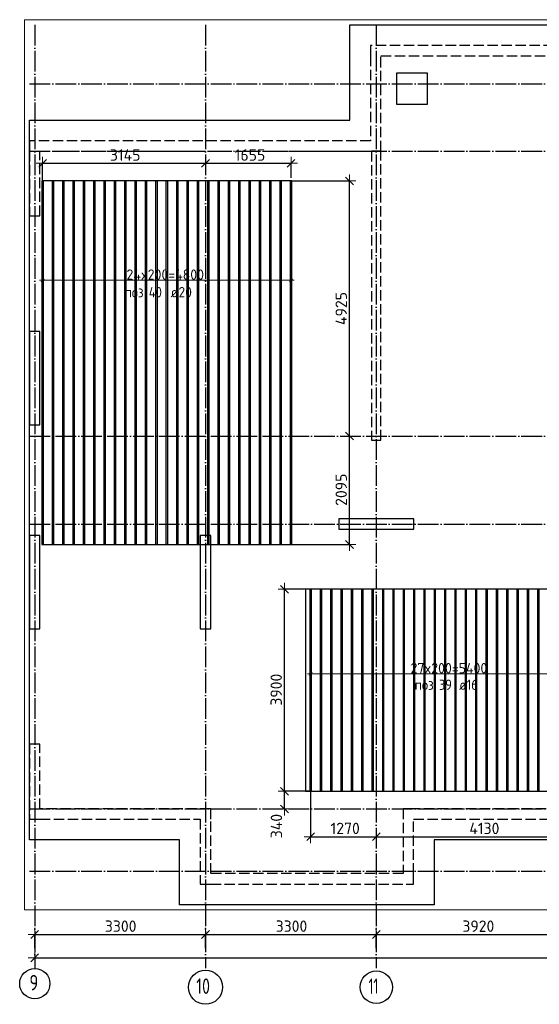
# Model space of a CAD drawing. Header units: millimetres. Extents: x 13527 to 139154, y -122592 to 61893.
# Tile 1 of 129: x 75010 to 85050, y -122573 to -103560. Entities that reach past the tile are written whole.
import ezdxf

# ---------------------------------------------------------------- set-up
doc = ezdxf.new("R2010")
doc.units = ezdxf.units.MM
doc.header["$PDMODE"] = 65
for name, pattern in [('______11', [500, 400, -50, 0, -50]), ('______2', [270, 200, -70]), ('______5', [1100, 800, -100, 100, -100])]:
    doc.linetypes.add(name, pattern=pattern)
for name, color, linetype, lineweight in [('Standard', 7, 'Continuous', 25), ('Колонна (1)', 7, 'Continuous', 35), ('Колонна (2)', 7, 'Continuous', 35), ('Размерная линия_ общее', 7, 'Continuous', 13), ('Стена_ общее', 7, 'Continuous', 35), ('Фундамент_ общее', 7, 'Continuous', 35)]:
    doc.layers.add(name, color=color, linetype=linetype, lineweight=lineweight)
doc.layers.add('Арм.стержн.Доп. Арм. верхн.зоны У', color=7, linetype='Continuous', lineweight=35, true_color=0x739641)
doc.layers.add('Осевая линия_ общее', color=7, linetype='______5', lineweight=13, true_color=0xa0a0a0)
doc.styles.add('ISOCPEUR', font='ISOCPEUR')
doc.dimstyles.new('DIMSTYLE_16', dxfattribs={"dimtxt": 220, "dimasz": 250, "dimexe": 0, "dimexo": 0, "dimgap": 110, "dimtad": 2, "dimdec": 0, "dimrnd": 1, "dimzin": 12, "dimdsep": 46, "dimtxsty": 'ISOCPEUR', "dimblk1": 'ALL_ML_STRICH', "dimblk2": 'ALL_ML_STRICH', "dimsah": 1, "dimcen": 0, "dimclrd": 7, "dimclre": 256, "dimclrt": 7, "dimadec": 0, "dimazin": 0, "dimtfac": 1, "dimtdec": 0, "dimtix": 1, "dimtmove": 2, "dimatfit": 3, "dimfxl": 0, "dimtzin": 0, "dimlwd": 0, "dimlwe": -3, "dimarcsym": 0})
doc.dimstyles.new('DIMSTYLE_3', dxfattribs={"dimtxt": 220, "dimasz": 250, "dimexe": 0, "dimexo": 0, "dimgap": 110, "dimtad": 2, "dimdec": 0, "dimrnd": 5, "dimzin": 12, "dimdsep": 46, "dimtxsty": 'ISOCPEUR', "dimblk1": 'ALL_ML_STRICH', "dimblk2": 'ALL_ML_STRICH', "dimsah": 1, "dimcen": 0, "dimclrd": 7, "dimclre": 256, "dimclrt": 7, "dimadec": 0, "dimazin": 0, "dimtfac": 1, "dimtdec": 0, "dimtix": 1, "dimtmove": 2, "dimatfit": 3, "dimfxl": 0, "dimtvp": 1.2, "dimtzin": 0, "dimlwd": 0, "dimlwe": -3, "dimarcsym": 0})
doc.dimstyles.new('DIMSTYLE_5', dxfattribs={"dimtxt": 220, "dimasz": 250, "dimexe": 0, "dimexo": 0, "dimgap": 110, "dimtad": 2, "dimdec": 0, "dimrnd": 5, "dimzin": 12, "dimdsep": 46, "dimtxsty": 'ISOCPEUR', "dimblk1": 'ALL_ML_STRICH', "dimblk2": 'ALL_ML_STRICH', "dimsah": 1, "dimcen": 0, "dimclrd": 7, "dimclre": 256, "dimclrt": 7, "dimadec": 0, "dimazin": 0, "dimtfac": 1, "dimtdec": 0, "dimtix": 1, "dimtmove": 2, "dimatfit": 3, "dimfxl": 0, "dimtzin": 0, "dimlwd": 0, "dimlwe": -3, "dimarcsym": 0})

# ---------------------------------------------------------------- blocks, each defined once
blk = doc.blocks.new('СЛОЖНЫЙ_ОБЪЕКТ_5')
at = {"layer": 'Колонна (1)', "color": 9, "lineweight": -3, "true_color": 0xc7c7c7, "transparency": 33554687}
for p, q in [((75200, -109580), (75200, -111380)), ((75400, -109580), (75200, -109580)), ((75400, -111380), (75400, -109580)), ((75200, -111380), (75400, -111380)), ((75200, -113520), (75200, -115320)), ((75400, -113520), (75200, -113520)), ((75400, -115320), (75400, -113520)), ((78500, -113520), (78500, -115320)), ((78700, -113520), (78500, -113520)), ((78700, -115320), (78700, -113520)), ((75200, -115320), (75400, -115320)), ((78500, -115320), (78700, -115320))]:
    blk.add_line(p, q, dxfattribs=at)
at = {"layer": 'Колонна (2)', "color": 9, "lineweight": -3, "true_color": 0xc7c7c7, "transparency": 33554687}
for p, q in [((81175, -113200), (81175, -113400)), ((82625, -113200), (81175, -113200)), ((82625, -113400), (82625, -113200)), ((81175, -113400), (82625, -113400))]:
    blk.add_line(p, q, dxfattribs=at)
at = {"layer": 'Стена_ общее', "color": 9, "linetype": '______2', "lineweight": -3, "true_color": 0xc7c7c7, "transparency": 33554687}
for p, q in [((81790, -104060), (81790, -104260)), ((89650, -104060), (81790, -104060)), ((81790, -104260), (81790, -105900)), ((81990, -106100), (81990, -104260)), ((81990, -104260), (89650, -104260)), ((75200, -105900), (75200, -106100)), ((81790, -105900), (75200, -105900)), ((75200, -106100), (75200, -107350)), ((75400, -106100), (81790, -106100)), ((75400, -107350), (75400, -106100)), ((81790, -106100), (81810, -106100)), ((81810, -106100), (81810, -111680)), ((81990, -106100), (81810, -106100)), ((81990, -111680), (81990, -106100)), ((75200, -107350), (75400, -107350)), ((81810, -111680), (81990, -111680)), ((75200, -117550), (75200, -119000)), ((75400, -117550), (75200, -117550)), ((75400, -118800), (75400, -117550)), ((78700, -118800), (75400, -118800)), ((78700, -119000), (78700, -118800)), ((82420, -118800), (82420, -120050)), ((82620, -118800), (82420, -118800)), ((85720, -118800), (82620, -118800)), ((75200, -119000), (75400, -119000)), ((75400, -119000), (78500, -119000)), ((78500, -119000), (78500, -120250)), ((78700, -120050), (78700, -119000)), ((82620, -120050), (82620, -119000)), ((82620, -119000), (89020, -119000)), ((82420, -120050), (78700, -120050)), ((82620, -120250), (82620, -120050)), ((78500, -120250), (78700, -120250)), ((78700, -120250), (82620, -120250))]:
    blk.add_line(p, q, dxfattribs=at)
blk = doc.blocks.new('ALL_ML_STRICH')
at = {"color": 0, "linetype": 'ByBlock', "lineweight": -2}
for p, q in [((-1, 0), (0.5, 0)), ((-0.3, -0.3), (0.3, 0.3)), ((0, -0.5), (0, 0.5))]:
    blk.add_line(p, q, dxfattribs=at)
blk = doc.blocks.new('*D372')
at = {"layer": 'DEFPOINTS', "color": 7, "linetype": 'Continuous', "lineweight": 13, "transparency": 33554687}
for p in [(81373, -111600), (80158, -113694), (81382, -113694)]:
    blk.add_point(p, dxfattribs=at)
at = {"layer": 'Размерная линия_ общее', "color": 253, "linetype": 'Continuous', "lineweight": -2, "true_color": 0xa0a0a0, "transparency": 33554687}
for p, q in [((81382, -111600), (81382, -111600)), ((80258, -113694), (81382, -113694))]:
    blk.add_line(p, q, dxfattribs=at)
at = {"layer": 'Размерная линия_ общее', "color": 7, "linetype": 'Continuous', "lineweight": -2, "transparency": 33554687}
blk.add_line((81382, -113694), (81382, -111600), dxfattribs=at)
at = {"layer": 'Размерная линия_ общее', "color": 7, "linetype": 'Continuous', "lineweight": 13, "transparency": 33554687, "xscale": 250, "yscale": 250, "zscale": 250}
for p, rotation in [((81382, -111600), 90), ((81382, -113694), 270)]:
    blk.add_blockref('ALL_ML_STRICH', p, dxfattribs=dict(at, rotation=rotation))
at = {"layer": 'Размерная линия_ общее', "color": 7, "linetype": 'Continuous', "lineweight": 13, "transparency": 33554687, "insert": (81222, -112636), "char_height": 220, "width": 880, "attachment_point": 5, "rotation": 90, "style": 'ISOCPEUR'}
blk.add_mtext('\\A1;{2095}', dxfattribs=at)
blk = doc.blocks.new('*D373')
at = {"layer": 'DEFPOINTS', "color": 7, "linetype": 'Continuous', "lineweight": 13, "transparency": 33554687}
for p in [(80153, -106674), (81373, -111600), (81382, -111600)]:
    blk.add_point(p, dxfattribs=at)
at = {"layer": 'Размерная линия_ общее', "color": 253, "linetype": 'Continuous', "lineweight": -2, "true_color": 0xa0a0a0, "transparency": 33554687}
for p, q in [((80253, -106674), (81382, -106674)), ((81382, -111600), (81382, -111600))]:
    blk.add_line(p, q, dxfattribs=at)
at = {"layer": 'Размерная линия_ общее', "color": 7, "linetype": 'Continuous', "lineweight": -2, "transparency": 33554687}
blk.add_line((81382, -111600), (81382, -106674), dxfattribs=at)
at = {"layer": 'Размерная линия_ общее', "color": 7, "linetype": 'Continuous', "lineweight": 13, "transparency": 33554687, "xscale": 250, "yscale": 250, "zscale": 250}
for p, rotation in [((81382, -106674), 90), ((81382, -111600), 270)]:
    blk.add_blockref('ALL_ML_STRICH', p, dxfattribs=dict(at, rotation=rotation))
at = {"layer": 'Размерная линия_ общее', "color": 7, "linetype": 'Continuous', "lineweight": 13, "transparency": 33554687, "insert": (81222, -109137), "char_height": 220, "width": 880, "attachment_point": 5, "rotation": 90, "style": 'ISOCPEUR'}
blk.add_mtext('\\A1;{4925}', dxfattribs=at)
blk = doc.blocks.new('*D374')
at = {"layer": 'DEFPOINTS', "color": 7, "linetype": 'Continuous', "lineweight": 13, "transparency": 33554687}
for p in [(80720, -118459), (80126, -118800), (80131, -118800)]:
    blk.add_point(p, dxfattribs=at)
at = {"layer": 'Размерная линия_ общее', "color": 253, "linetype": 'Continuous', "lineweight": -2, "true_color": 0xa0a0a0, "transparency": 33554687}
for p, q in [((80620, -118459), (80126, -118459)), ((80126, -118800), (80126, -118800))]:
    blk.add_line(p, q, dxfattribs=at)
at = {"layer": 'Размерная линия_ общее', "color": 7, "linetype": 'Continuous', "lineweight": -2, "transparency": 33554687}
blk.add_line((80126, -118800), (80126, -118459), dxfattribs=at)
at = {"layer": 'Размерная линия_ общее', "color": 7, "linetype": 'Continuous', "lineweight": 13, "transparency": 33554687, "xscale": 250, "yscale": 250, "zscale": 250}
for p, rotation in [((80126, -118459), 90), ((80126, -118800), 270)]:
    blk.add_blockref('ALL_ML_STRICH', p, dxfattribs=dict(at, rotation=rotation))
at = {"layer": 'Размерная линия_ общее', "color": 7, "linetype": 'Continuous', "lineweight": 13, "transparency": 33554687, "insert": (79970, -119131), "char_height": 220, "width": 660, "attachment_point": 5, "rotation": 90, "style": 'ISOCPEUR'}
blk.add_mtext('\\A1;{340}', dxfattribs=at)
blk = doc.blocks.new('*D375')
at = {"layer": 'DEFPOINTS', "color": 7, "linetype": 'Continuous', "lineweight": 13, "transparency": 33554687}
for p in [(80728, -114559), (80126, -118459), (80720, -118459)]:
    blk.add_point(p, dxfattribs=at)
at = {"layer": 'Размерная линия_ общее', "color": 253, "linetype": 'Continuous', "lineweight": -2, "true_color": 0xa0a0a0, "transparency": 33554687}
for p, q in [((80628, -114559), (80126, -114559)), ((80620, -118459), (80126, -118459))]:
    blk.add_line(p, q, dxfattribs=at)
at = {"layer": 'Размерная линия_ общее', "color": 7, "linetype": 'Continuous', "lineweight": -2, "transparency": 33554687}
blk.add_line((80126, -118459), (80126, -114559), dxfattribs=at)
at = {"layer": 'Размерная линия_ общее', "color": 7, "linetype": 'Continuous', "lineweight": 13, "transparency": 33554687, "xscale": 250, "yscale": 250, "zscale": 250}
for p, rotation in [((80126, -114559), 90), ((80126, -118459), 270)]:
    blk.add_blockref('ALL_ML_STRICH', p, dxfattribs=dict(at, rotation=rotation))
at = {"layer": 'Размерная линия_ общее', "color": 7, "linetype": 'Continuous', "lineweight": 13, "transparency": 33554687, "insert": (79966, -116498), "char_height": 220, "width": 880, "attachment_point": 5, "rotation": 90, "style": 'ISOCPEUR'}
blk.add_mtext('\\A1;{3900}', dxfattribs=at)
blk = doc.blocks.new('*D378')
at = {"layer": 'DEFPOINTS', "color": 7, "linetype": 'Continuous', "lineweight": 13, "transparency": 33554687}
for p in [(80631, -118349), (80631, -119336), (81900, -119261)]:
    blk.add_point(p, dxfattribs=at)
at = {"layer": 'Размерная линия_ общее', "color": 253, "linetype": 'Continuous', "lineweight": -2, "true_color": 0xa0a0a0, "transparency": 33554687}
for p, q in [((80631, -118449), (80631, -119336)), ((81900, -119336), (81900, -119336))]:
    blk.add_line(p, q, dxfattribs=at)
at = {"layer": 'Размерная линия_ общее', "color": 7, "linetype": 'Continuous', "lineweight": -2, "transparency": 33554687}
blk.add_line((80631, -119336), (81900, -119336), dxfattribs=at)
at = {"layer": 'Размерная линия_ общее', "color": 7, "linetype": 'Continuous', "lineweight": 13, "transparency": 33554687, "xscale": 250, "yscale": 250, "zscale": 250, "rotation": 180}
blk.add_blockref('ALL_ML_STRICH', (80631, -119336), dxfattribs=at)
at = {"layer": 'Размерная линия_ общее', "color": 7, "linetype": 'Continuous', "lineweight": 13, "transparency": 33554687, "xscale": 250, "yscale": 250, "zscale": 250}
blk.add_blockref('ALL_ML_STRICH', (81900, -119336), dxfattribs=at)
at = {"layer": 'Размерная линия_ общее', "color": 7, "linetype": 'Continuous', "lineweight": 13, "transparency": 33554687, "insert": (81299, -119176), "char_height": 220, "width": 880, "attachment_point": 5, "style": 'ISOCPEUR'}
blk.add_mtext('\\A1;{1270}', dxfattribs=at)
blk = doc.blocks.new('*D379')
at = {"layer": 'DEFPOINTS', "color": 7, "linetype": 'Continuous', "lineweight": 13, "transparency": 33554687}
for p in [(86031, -118340), (81900, -119261), (81900, -119336)]:
    blk.add_point(p, dxfattribs=at)
at = {"layer": 'Размерная линия_ общее', "color": 253, "linetype": 'Continuous', "lineweight": -2, "true_color": 0xa0a0a0, "transparency": 33554687}
for p, q in [((86031, -118440), (86031, -119336)), ((81900, -119336), (81900, -119336))]:
    blk.add_line(p, q, dxfattribs=at)
at = {"layer": 'Размерная линия_ общее', "color": 7, "linetype": 'Continuous', "lineweight": -2, "transparency": 33554687}
blk.add_line((81900, -119336), (86031, -119336), dxfattribs=at)
at = {"layer": 'Размерная линия_ общее', "color": 7, "linetype": 'Continuous', "lineweight": 13, "transparency": 33554687, "xscale": 250, "yscale": 250, "zscale": 250, "rotation": 180}
blk.add_blockref('ALL_ML_STRICH', (81900, -119336), dxfattribs=at)
at = {"layer": 'Размерная линия_ общее', "color": 7, "linetype": 'Continuous', "lineweight": 13, "transparency": 33554687, "xscale": 250, "yscale": 250, "zscale": 250}
blk.add_blockref('ALL_ML_STRICH', (86031, -119336), dxfattribs=at)
at = {"layer": 'Размерная линия_ общее', "color": 7, "linetype": 'Continuous', "lineweight": 13, "transparency": 33554687, "insert": (83988, -119176), "char_height": 220, "width": 880, "attachment_point": 5, "style": 'ISOCPEUR'}
blk.add_mtext('\\A1;{4130}', dxfattribs=at)
blk = doc.blocks.new('*D383')
at = {"layer": 'DEFPOINTS', "color": 7, "linetype": 'Continuous', "lineweight": 13, "transparency": 33554687}
for p in [(75453, -106333), (78600, -106330), (75453, -106750)]:
    blk.add_point(p, dxfattribs=at)
at = {"layer": 'Размерная линия_ общее', "color": 253, "linetype": 'Continuous', "lineweight": -2, "true_color": 0xa0a0a0, "transparency": 33554687}
for p, q in [((75453, -106650), (75453, -106333)), ((78600, -106333), (78600, -106333))]:
    blk.add_line(p, q, dxfattribs=at)
at = {"layer": 'Размерная линия_ общее', "color": 7, "linetype": 'Continuous', "lineweight": -2, "transparency": 33554687}
blk.add_line((75453, -106333), (78600, -106333), dxfattribs=at)
at = {"layer": 'Размерная линия_ общее', "color": 7, "linetype": 'Continuous', "lineweight": 13, "transparency": 33554687, "xscale": 250, "yscale": 250, "zscale": 250, "rotation": 180}
blk.add_blockref('ALL_ML_STRICH', (75453, -106333), dxfattribs=at)
at = {"layer": 'Размерная линия_ общее', "color": 7, "linetype": 'Continuous', "lineweight": 13, "transparency": 33554687, "xscale": 250, "yscale": 250, "zscale": 250}
blk.add_blockref('ALL_ML_STRICH', (78600, -106333), dxfattribs=at)
at = {"layer": 'Размерная линия_ общее', "color": 7, "linetype": 'Continuous', "lineweight": 13, "transparency": 33554687, "insert": (77049, -106173), "char_height": 220, "width": 880, "attachment_point": 5, "style": 'ISOCPEUR'}
blk.add_mtext('\\A1;{3145}', dxfattribs=at)
blk = doc.blocks.new('*D384')
at = {"layer": 'DEFPOINTS', "color": 7, "linetype": 'Continuous', "lineweight": 13, "transparency": 33554687}
for p in [(78600, -106330), (78600, -106333), (80253, -106712)]:
    blk.add_point(p, dxfattribs=at)
at = {"layer": 'Размерная линия_ общее', "color": 253, "linetype": 'Continuous', "lineweight": -2, "true_color": 0xa0a0a0, "transparency": 33554687}
for p, q in [((78600, -106333), (78600, -106333)), ((80253, -106612), (80253, -106333))]:
    blk.add_line(p, q, dxfattribs=at)
at = {"layer": 'Размерная линия_ общее', "color": 7, "linetype": 'Continuous', "lineweight": -2, "transparency": 33554687}
blk.add_line((78600, -106333), (80253, -106333), dxfattribs=at)
at = {"layer": 'Размерная линия_ общее', "color": 7, "linetype": 'Continuous', "lineweight": 13, "transparency": 33554687, "xscale": 250, "yscale": 250, "zscale": 250, "rotation": 180}
blk.add_blockref('ALL_ML_STRICH', (78600, -106333), dxfattribs=at)
at = {"layer": 'Размерная линия_ общее', "color": 7, "linetype": 'Continuous', "lineweight": 13, "transparency": 33554687, "xscale": 250, "yscale": 250, "zscale": 250}
blk.add_blockref('ALL_ML_STRICH', (80253, -106333), dxfattribs=at)
at = {"layer": 'Размерная линия_ общее', "color": 7, "linetype": 'Continuous', "lineweight": 13, "transparency": 33554687, "insert": (79460, -106173), "char_height": 220, "width": 880, "attachment_point": 5, "style": 'ISOCPEUR'}
blk.add_mtext('\\A1;{1655}', dxfattribs=at)
blk = doc.blocks.new('*D634')
at = {"layer": 'DEFPOINTS', "color": 7, "linetype": 'Continuous', "lineweight": 13, "transparency": 33554687}
for p in [(75300, -121676), (75300, -121789), (117380, -121878)]:
    blk.add_point(p, dxfattribs=at)
at = {"layer": 'Размерная линия_ общее', "color": 253, "linetype": 'Continuous', "lineweight": -2, "true_color": 0xa0a0a0, "transparency": 33554687}
for p, q in [((75300, -121689), (75300, -121676)), ((117380, -121778), (117380, -121676))]:
    blk.add_line(p, q, dxfattribs=at)
at = {"layer": 'Размерная линия_ общее', "color": 7, "linetype": 'Continuous', "lineweight": -2, "transparency": 33554687}
blk.add_line((75300, -121676), (117380, -121676), dxfattribs=at)
at = {"layer": 'Размерная линия_ общее', "color": 7, "linetype": 'Continuous', "lineweight": 13, "transparency": 33554687, "xscale": 250, "yscale": 250, "zscale": 250, "rotation": 180}
blk.add_blockref('ALL_ML_STRICH', (75300, -121676), dxfattribs=at)
at = {"layer": 'Размерная линия_ общее', "color": 7, "linetype": 'Continuous', "lineweight": 13, "transparency": 33554687, "xscale": 250, "yscale": 250, "zscale": 250}
blk.add_blockref('ALL_ML_STRICH', (117380, -121676), dxfattribs=at)
at = {"layer": 'Размерная линия_ общее', "color": 7, "linetype": 'Continuous', "lineweight": 13, "transparency": 33554687, "insert": (96340, -121516), "char_height": 220, "width": 1100, "attachment_point": 5, "style": 'ISOCPEUR'}
blk.add_mtext('\\A1;{42080}', dxfattribs=at)
blk = doc.blocks.new('*D635')
at = {"layer": 'DEFPOINTS', "color": 7, "linetype": 'Continuous', "lineweight": 13, "transparency": 33554687}
for p in [(75300, -121224), (75300, -121508), (78600, -121508)]:
    blk.add_point(p, dxfattribs=at)
at = {"layer": 'Размерная линия_ общее', "color": 253, "linetype": 'Continuous', "lineweight": -2, "true_color": 0xa0a0a0, "transparency": 33554687}
for p, q in [((75300, -121488), (75300, -121224)), ((78600, -121488), (78600, -121224))]:
    blk.add_line(p, q, dxfattribs=at)
at = {"layer": 'Размерная линия_ общее', "color": 7, "linetype": 'Continuous', "lineweight": -2, "transparency": 33554687}
blk.add_line((75300, -121224), (78600, -121224), dxfattribs=at)
at = {"layer": 'Размерная линия_ общее', "color": 7, "linetype": 'Continuous', "lineweight": 13, "transparency": 33554687, "xscale": 250, "yscale": 250, "zscale": 250, "rotation": 180}
blk.add_blockref('ALL_ML_STRICH', (75300, -121224), dxfattribs=at)
at = {"layer": 'Размерная линия_ общее', "color": 7, "linetype": 'Continuous', "lineweight": 13, "transparency": 33554687, "xscale": 250, "yscale": 250, "zscale": 250}
blk.add_blockref('ALL_ML_STRICH', (78600, -121224), dxfattribs=at)
at = {"layer": 'Размерная линия_ общее', "color": 7, "linetype": 'Continuous', "lineweight": 13, "transparency": 33554687, "insert": (76961, -121064), "char_height": 220, "width": 880, "attachment_point": 5, "style": 'ISOCPEUR'}
blk.add_mtext('\\A1;{3300}', dxfattribs=at)
blk = doc.blocks.new('*D636')
at = {"layer": 'DEFPOINTS', "color": 7, "linetype": 'Continuous', "lineweight": 13, "transparency": 33554687}
for p in [(78600, -121224), (78600, -121508), (81900, -121508)]:
    blk.add_point(p, dxfattribs=at)
at = {"layer": 'Размерная линия_ общее', "color": 253, "linetype": 'Continuous', "lineweight": -2, "true_color": 0xa0a0a0, "transparency": 33554687}
for p, q in [((78600, -121488), (78600, -121224)), ((81900, -121488), (81900, -121224))]:
    blk.add_line(p, q, dxfattribs=at)
at = {"layer": 'Размерная линия_ общее', "color": 7, "linetype": 'Continuous', "lineweight": -2, "transparency": 33554687}
blk.add_line((78600, -121224), (81900, -121224), dxfattribs=at)
at = {"layer": 'Размерная линия_ общее', "color": 7, "linetype": 'Continuous', "lineweight": 13, "transparency": 33554687, "xscale": 250, "yscale": 250, "zscale": 250, "rotation": 180}
blk.add_blockref('ALL_ML_STRICH', (78600, -121224), dxfattribs=at)
at = {"layer": 'Размерная линия_ общее', "color": 7, "linetype": 'Continuous', "lineweight": 13, "transparency": 33554687, "xscale": 250, "yscale": 250, "zscale": 250}
blk.add_blockref('ALL_ML_STRICH', (81900, -121224), dxfattribs=at)
at = {"layer": 'Размерная линия_ общее', "color": 7, "linetype": 'Continuous', "lineweight": 13, "transparency": 33554687, "insert": (80261, -121064), "char_height": 220, "width": 880, "attachment_point": 5, "style": 'ISOCPEUR'}
blk.add_mtext('\\A1;{3300}', dxfattribs=at)
blk = doc.blocks.new('*D637')
at = {"layer": 'DEFPOINTS', "color": 7, "linetype": 'Continuous', "lineweight": 13, "transparency": 33554687}
for p in [(81900, -121224), (81900, -121508), (85820, -121508)]:
    blk.add_point(p, dxfattribs=at)
at = {"layer": 'Размерная линия_ общее', "color": 253, "linetype": 'Continuous', "lineweight": -2, "true_color": 0xa0a0a0, "transparency": 33554687}
for p, q in [((81900, -121488), (81900, -121224)), ((85820, -121488), (85820, -121224))]:
    blk.add_line(p, q, dxfattribs=at)
at = {"layer": 'Размерная линия_ общее', "color": 7, "linetype": 'Continuous', "lineweight": -2, "transparency": 33554687}
blk.add_line((81900, -121224), (85820, -121224), dxfattribs=at)
at = {"layer": 'Размерная линия_ общее', "color": 7, "linetype": 'Continuous', "lineweight": 13, "transparency": 33554687, "xscale": 250, "yscale": 250, "zscale": 250, "rotation": 180}
blk.add_blockref('ALL_ML_STRICH', (81900, -121224), dxfattribs=at)
at = {"layer": 'Размерная линия_ общее', "color": 7, "linetype": 'Continuous', "lineweight": 13, "transparency": 33554687, "xscale": 250, "yscale": 250, "zscale": 250}
blk.add_blockref('ALL_ML_STRICH', (85820, -121224), dxfattribs=at)
at = {"layer": 'Размерная линия_ общее', "color": 7, "linetype": 'Continuous', "lineweight": 13, "transparency": 33554687, "insert": (83871, -121064), "char_height": 220, "width": 880, "attachment_point": 5, "style": 'ISOCPEUR'}
blk.add_mtext('\\A1;{3920}', dxfattribs=at)

msp = doc.modelspace()

# ---------------------------------------------------------------- linework, layer by layer
at = {"layer": 'Standard', "color": 7, "linetype": 'Continuous', "lineweight": 13, "transparency": 33554687}
msp.add_lwpolyline([(75100, -120750), (117980, -120750), (117980, -103560), (75100, -103560), (75100, -120750)], dxfattribs=at)
at = {"layer": 'Арм.стержн.Доп. Арм. верхн.зоны У', "color": 7, "linetype": 'Continuous', "lineweight": 25, "transparency": 33554687}
for p, q in [((75423.1, -108622.1), (75483.1, -108562.1)), ((80223.1, -108622.1), (80283.1, -108562.1)), ((80601.1, -116221.7), (80661.1, -116161.7))]:
    msp.add_line(p, q, dxfattribs=at)
at = {"layer": 'Арм.стержн.Доп. Арм. верхн.зоны У', "color": 253, "linetype": 'Continuous', "lineweight": -3, "true_color": 0xa0a0a0, "transparency": 33554687}
for p, q in [((75453.1, -108592.1), (75453.1, -108492.1)), ((80253.1, -108592.1), (80253.1, -108492.1)), ((75453.1, -108592.1), (75453.1, -108692.1)), ((80253.1, -108592.1), (80253.1, -108692.1)), ((80631.1, -116191.7), (80631.1, -116091.7)), ((80631.1, -116191.7), (80631.1, -116291.7))]:
    msp.add_line(p, q, dxfattribs=at)
at = {"layer": 'Арм.стержн.Доп. Арм. верхн.зоны У', "color": 7, "linetype": 'Continuous', "lineweight": 13, "transparency": 33554687}
for p, q in [((75453.1, -108592.1), (75393.1, -108592.1)), ((80253.1, -108592.1), (80313.1, -108592.1)), ((80631.1, -116191.7), (80571.1, -116191.7))]:
    msp.add_line(p, q, dxfattribs=at)
at = {"layer": 'Арм.стержн.Доп. Арм. верхн.зоны У', "color": 52, "linetype": 'Continuous', "lineweight": 25, "transparency": 33554687}
for points in [[(75440.6, -106674.2), (75440.6, -113694.2), (80265.6, -113694.2), (80265.6, -106674.2), (75440.6, -106674.2)], [(86127.1, -118458.7), (86127.1, -114558.7), (80535.1, -114558.7), (80535.1, -118458.7), (86127.1, -118458.7)]]:
    msp.add_lwpolyline(points, dxfattribs=at)
at = {"layer": 'Арм.стержн.Доп. Арм. верхн.зоны У', "color": 240, "linetype": 'Continuous', "lineweight": 25, "transparency": 33554687}
for points in [[(75443.1, -113694.2), (75443.1, -106674.2), (75463.1, -106674.2), (75463.1, -113694.2), (75443.1, -113694.2)], [(75643.1, -113694.2), (75643.1, -106674.2), (75663.1, -106674.2), (75663.1, -113694.2), (75643.1, -113694.2)], [(75843.1, -113694.2), (75843.1, -106674.2), (75863.1, -106674.2), (75863.1, -113694.2), (75843.1, -113694.2)], [(76043.1, -113694.2), (76043.1, -106674.2), (76063.1, -106674.2), (76063.1, -113694.2), (76043.1, -113694.2)], [(76243.1, -113694.2), (76243.1, -106674.2), (76263.1, -106674.2), (76263.1, -113694.2), (76243.1, -113694.2)], [(76443.1, -113694.2), (76443.1, -106674.2), (76463.1, -106674.2), (76463.1, -113694.2), (76443.1, -113694.2)], [(76643.1, -113694.2), (76643.1, -106674.2), (76663.1, -106674.2), (76663.1, -113694.2), (76643.1, -113694.2)], [(76843.1, -113694.2), (76843.1, -106674.2), (76863.1, -106674.2), (76863.1, -113694.2), (76843.1, -113694.2)], [(77043.1, -113694.2), (77043.1, -106674.2), (77063.1, -106674.2), (77063.1, -113694.2), (77043.1, -113694.2)], [(77243.1, -113694.2), (77243.1, -106674.2), (77263.1, -106674.2), (77263.1, -113694.2), (77243.1, -113694.2)], [(77443.1, -113694.2), (77443.1, -106674.2), (77463.1, -106674.2), (77463.1, -113694.2), (77443.1, -113694.2)], [(77643.1, -113694.2), (77643.1, -106674.2), (77663.1, -106674.2), (77663.1, -113694.2), (77643.1, -113694.2)], [(77843.1, -113694.2), (77843.1, -106674.2), (77863.1, -106674.2), (77863.1, -113694.2), (77843.1, -113694.2)], [(78043.1, -113694.2), (78043.1, -106674.2), (78063.1, -106674.2), (78063.1, -113694.2), (78043.1, -113694.2)], [(78243.1, -113694.2), (78243.1, -106674.2), (78263.1, -106674.2), (78263.1, -113694.2), (78243.1, -113694.2)], [(78443.1, -113694.2), (78443.1, -106674.2), (78463.1, -106674.2), (78463.1, -113694.2), (78443.1, -113694.2)], [(78643.1, -113694.2), (78643.1, -106674.2), (78663.1, -106674.2), (78663.1, -113694.2), (78643.1, -113694.2)], [(78843.1, -113694.2), (78843.1, -106674.2), (78863.1, -106674.2), (78863.1, -113694.2), (78843.1, -113694.2)], [(79043.1, -113694.2), (79043.1, -106674.2), (79063.1, -106674.2), (79063.1, -113694.2), (79043.1, -113694.2)], [(79243.1, -113694.2), (79243.1, -106674.2), (79263.1, -106674.2), (79263.1, -113694.2), (79243.1, -113694.2)], [(79443.1, -113694.2), (79443.1, -106674.2), (79463.1, -106674.2), (79463.1, -113694.2), (79443.1, -113694.2)], [(79643.1, -113694.2), (79643.1, -106674.2), (79663.1, -106674.2), (79663.1, -113694.2), (79643.1, -113694.2)], [(79843.1, -113694.2), (79843.1, -106674.2), (79863.1, -106674.2), (79863.1, -113694.2), (79843.1, -113694.2)], [(80043.1, -113694.2), (80043.1, -106674.2), (80063.1, -106674.2), (80063.1, -113694.2), (80043.1, -113694.2)], [(80243.1, -113694.2), (80243.1, -106674.2), (80263.1, -106674.2), (80263.1, -113694.2), (80243.1, -113694.2)]]:
    msp.add_lwpolyline(points, dxfattribs=at)
at = {"layer": 'Арм.стержн.Доп. Арм. верхн.зоны У', "color": 7, "linetype": 'Continuous', "lineweight": 13, "transparency": 33554687}
for points in [[(75453.1, -108592.1), (76973.1, -108592.1), (76973.1, -108592.1), (76973.1, -108592.1), (76973.1, -108592.1), (78733.1, -108592.1), (78733.1, -108592.1), (80253.1, -108592.1)], [(80631.1, -116191.7), (82461.1, -116191.7), (82461.1, -116191.7), (82461.1, -116191.7), (82461.1, -116191.7), (84201.1, -116191.7), (84201.1, -116191.7), (86031.1, -116191.7)]]:
    msp.add_lwpolyline(points, dxfattribs=at)
at = {"layer": 'Арм.стержн.Доп. Арм. верхн.зоны У', "color": 41, "linetype": 'Continuous', "lineweight": 25, "transparency": 33554687}
for points in [[(80639.1, -114558.7), (80639.1, -118458.7), (80623.1, -118458.7), (80623.1, -114558.7), (80639.1, -114558.7)], [(80839.1, -114558.7), (80839.1, -118458.7), (80823.1, -118458.7), (80823.1, -114558.7), (80839.1, -114558.7)], [(81039.1, -114558.7), (81039.1, -118458.7), (81023.1, -118458.7), (81023.1, -114558.7), (81039.1, -114558.7)], [(81239.1, -114558.7), (81239.1, -118458.7), (81223.1, -118458.7), (81223.1, -114558.7), (81239.1, -114558.7)], [(81439.1, -114558.7), (81439.1, -118458.7), (81423.1, -118458.7), (81423.1, -114558.7), (81439.1, -114558.7)], [(81639.1, -114558.7), (81639.1, -118458.7), (81623.1, -118458.7), (81623.1, -114558.7), (81639.1, -114558.7)], [(81839.1, -114558.7), (81839.1, -118458.7), (81823.1, -118458.7), (81823.1, -114558.7), (81839.1, -114558.7)], [(82039.1, -114558.7), (82039.1, -118458.7), (82023.1, -118458.7), (82023.1, -114558.7), (82039.1, -114558.7)], [(82239.1, -114558.7), (82239.1, -118458.7), (82223.1, -118458.7), (82223.1, -114558.7), (82239.1, -114558.7)], [(82439.1, -114558.7), (82439.1, -118458.7), (82423.1, -118458.7), (82423.1, -114558.7), (82439.1, -114558.7)], [(82639.1, -114558.7), (82639.1, -118458.7), (82623.1, -118458.7), (82623.1, -114558.7), (82639.1, -114558.7)], [(82839.1, -114558.7), (82839.1, -118458.7), (82823.1, -118458.7), (82823.1, -114558.7), (82839.1, -114558.7)], [(83039.1, -114558.7), (83039.1, -118458.7), (83023.1, -118458.7), (83023.1, -114558.7), (83039.1, -114558.7)], [(83239.1, -114558.7), (83239.1, -118458.7), (83223.1, -118458.7), (83223.1, -114558.7), (83239.1, -114558.7)], [(83439.1, -114558.7), (83439.1, -118458.7), (83423.1, -118458.7), (83423.1, -114558.7), (83439.1, -114558.7)], [(83639.1, -114558.7), (83639.1, -118458.7), (83623.1, -118458.7), (83623.1, -114558.7), (83639.1, -114558.7)], [(83839.1, -114558.7), (83839.1, -118458.7), (83823.1, -118458.7), (83823.1, -114558.7), (83839.1, -114558.7)], [(84039.1, -114558.7), (84039.1, -118458.7), (84023.1, -118458.7), (84023.1, -114558.7), (84039.1, -114558.7)], [(84239.1, -114558.7), (84239.1, -118458.7), (84223.1, -118458.7), (84223.1, -114558.7), (84239.1, -114558.7)], [(84439.1, -114558.7), (84439.1, -118458.7), (84423.1, -118458.7), (84423.1, -114558.7), (84439.1, -114558.7)], [(84639.1, -114558.7), (84639.1, -118458.7), (84623.1, -118458.7), (84623.1, -114558.7), (84639.1, -114558.7)], [(84839.1, -114558.7), (84839.1, -118458.7), (84823.1, -118458.7), (84823.1, -114558.7), (84839.1, -114558.7)], [(85039.1, -114558.7), (85039.1, -118458.7), (85023.1, -118458.7), (85023.1, -114558.7), (85039.1, -114558.7)]]:
    msp.add_lwpolyline(points, dxfattribs=at)
at = {"layer": 'Осевая линия_ общее', "color": 253, "linetype": '______11', "lineweight": -3, "true_color": 0xa0a0a0, "transparency": 33554687}
for p, q in [((75300, -103660), (75300, -121877.9)), ((78600, -103660), (78600, -121877.9)), ((81900, -103660), (81900, -121877.9)), ((75200, -104800), (119325.4, -104800)), ((75200, -106100), (119325.4, -106100)), ((75200, -111600), (119325.4, -111600)), ((75200, -113300), (119325.4, -113300)), ((75200, -118800), (119325.4, -118800)), ((75200, -120000), (119325.4, -120000))]:
    msp.add_line(p, q, dxfattribs=at)
at = {"layer": 'Осевая линия_ общее', "color": 7, "linetype": 'Continuous', "lineweight": -3, "transparency": 33554687}
for centre, radius in [((75302.4, -122174.7), 292.4), ((78600.4, -122242.4), 330.4), ((81900.9, -122242.4), 313.4)]:
    msp.add_circle(centre, radius, dxfattribs=at)
at = {"layer": 'Фундамент_ общее', "color": 7, "lineweight": 25, "transparency": 33554687}
for p, q in [((81390, -105500), (81390, -103660)), ((81390, -103660), (90250, -103660)), ((82290, -104590), (82290, -105190)), ((82890, -104590), (82290, -104590)), ((82890, -105190), (82890, -104590)), ((82290, -105190), (82890, -105190)), ((75200, -119400), (75200, -105500)), ((75200, -105500), (81390, -105500)), ((78100, -119400), (75200, -119400)), ((78100, -120650), (78100, -119400)), ((83020, -119400), (83020, -120650)), ((88620, -119400), (83020, -119400)), ((83020, -120650), (78100, -120650))]:
    msp.add_line(p, q, dxfattribs=at)
at = {"layer": 'Фундамент_ общее', "color": 7, "linetype": 'Continuous', "lineweight": 25, "transparency": 33554687}
for p, q in [((81390, -105500), (81390, -103660)), ((81390, -103660), (90250, -103660)), ((82290, -104590), (82290, -105190)), ((82890, -104590), (82290, -104590)), ((82890, -105190), (82890, -104590)), ((82290, -105190), (82890, -105190)), ((75200, -119400), (75200, -105500)), ((75200, -105500), (81390, -105500)), ((78100, -119400), (75200, -119400)), ((78100, -120650), (78100, -119400)), ((83020, -119400), (83020, -120650)), ((88620, -119400), (83020, -119400)), ((83020, -120650), (78100, -120650))]:
    msp.add_line(p, q, dxfattribs=at)

# ---------------------------------------------------------------- block references
at = {"layer": 'Стена_ общее', "color": 9, "linetype": '______2', "lineweight": -3, "true_color": 0xc7c7c7, "transparency": 33554687}
msp.add_blockref('СЛОЖНЫЙ_ОБЪЕКТ_5', (0, 0), dxfattribs=at)

# ---------------------------------------------------------------- texts
at = {"layer": 'Арм.стержн.Доп. Арм. верхн.зоны У', "color": 7, "linetype": 'Continuous', "lineweight": 13, "transparency": 33554687, "char_height": 200, "attachment_point": 7, "style": 'ISOCPEUR'}
for s, insert, width in [('\\W0.97;24x200=4800', (77073.1, -108582.1), 1676.31), ('\\W0.97;27x200=5400', (82561.1, -116181.7), 1656.238)]:
    msp.add_mtext(s, dxfattribs=dict(at, insert=insert, width=width))
at = {"layer": 'Арм.стержн.Доп. Арм. верхн.зоны У', "color": 7, "linetype": 'Continuous', "lineweight": 25, "transparency": 33554687, "char_height": 200, "attachment_point": 7, "style": 'ISOCPEUR'}
for s, insert, width in [('\\W0.88;40', (77504.8, -108922.1), 387.995), ('\\W0.95; ø20 ', (77804.8, -108922.1), 794.384), ('\\W0.92;поз.', (77034.8, -108922.1), 561.646), ('\\W0.92;поз.', (82639.3, -116501.5), 561.646), ('\\W0.87;39', (83109.3, -116501.5), 367.208), ('\\W0.89; ø16 ', (83389.3, -116501.5), 749.105)]:
    msp.add_mtext(s, dxfattribs=dict(at, insert=insert, width=width))
at = {"layer": 'Осевая линия_ общее', "color": 7, "linetype": 'Continuous', "lineweight": -3, "transparency": 33554687, "char_height": 300, "attachment_point": 7, "style": 'ISOCPEUR'}
for s, insert, width in [('\\W0.78;9', (75197.4, -122305.2), 326.407), ('\\W0.75;10', (78420.4, -122372.9), 472.281), ('\\W0.62;11', (81750.9, -122372.9), 393.75)]:
    msp.add_mtext(s, dxfattribs=dict(at, insert=insert, width=width))

# ---------------------------------------------------------------- dimensions: what is measured, and where the dimension line sits
at = {"layer": 'Размерная линия_ общее', "color": 7, "linetype": 'Continuous', "lineweight": 13, "transparency": 33554687}
for base, p1, p2, dimstyle, picture, middle in [((78600, -106333.3), (75453.1, -106650.2), (78600, -106333.3), 'DIMSTYLE_5', '*D383', (77048.5, -106173.3)), ((80253.1, -106333.3), (78600, -106333.3), (80253.1, -106612.3), 'DIMSTYLE_5', '*D384', (79459.5, -106173.3)), ((81900, -119336.5), (80631.1, -118448.7), (81900, -119336.5), 'DIMSTYLE_5', '*D378', (81298.6, -119176.5)), ((86031.1, -119336.5), (81900, -119336.5), (86031.1, -118439.5), 'DIMSTYLE_5', '*D379', (83987.6, -119176.5)), ((78600, -121224.3), (75300, -121487.9), (78600, -121487.9), 'DIMSTYLE_5', '*D635', (76961, -121064.3)), ((81900, -121224.3), (78600, -121487.9), (81900, -121487.9), 'DIMSTYLE_5', '*D636', (80261, -121064.3)), ((85820, -121224.3), (81900, -121487.9), (85820, -121487.9), 'DIMSTYLE_5', '*D637', (83871, -121064.3)), ((117380, -121675.8), (75300, -121688.9), (117380, -121777.9), 'DIMSTYLE_16', '*D634', (96340, -121515.8))]:
    dim = msp.add_linear_dim(base=base, p1=p1, p2=p2, dimstyle=dimstyle, override={"dimpost": '<>', "dimclrd": 7, "dimclre": 253, "dimclrt": 7, "dimlwd": 0, "dimlwe": 65533}, dxfattribs=at)
    dim.commit()
    dim.dimension.update_dxf_attribs({"geometry": picture, "text_midpoint": middle, "dimtype": 160})
for base, p1, p2, dimstyle, picture, middle in [((81382.4, -106674.2), (81382.4, -111600), (80253.2, -106674.2), 'DIMSTYLE_5', '*D373', (81222.4, -109137.1)), ((81382.4, -111600), (80257.8, -113694.2), (81382.4, -111600), 'DIMSTYLE_5', '*D372', (81222.4, -112636.1)), ((80126.3, -114558.7), (80619.6, -118458.7), (80627.9, -114558.7), 'DIMSTYLE_5', '*D375', (79966.3, -116497.7)), ((80126.3, -118458.7), (80126.3, -118800), (80619.6, -118458.7), 'DIMSTYLE_3', '*D374', (79969.8, -119131.1))]:
    dim = msp.add_linear_dim(base=base, p1=p1, p2=p2, angle=90, dimstyle=dimstyle, override={"dimpost": '<>', "dimclrd": 7, "dimclre": 253, "dimclrt": 7, "dimlwd": 0, "dimlwe": 65533}, dxfattribs=at)
    dim.commit()
    dim.dimension.update_dxf_attribs({"geometry": picture, "text_midpoint": middle, "dimtype": 160})

doc.saveas('drawing.dxf')
